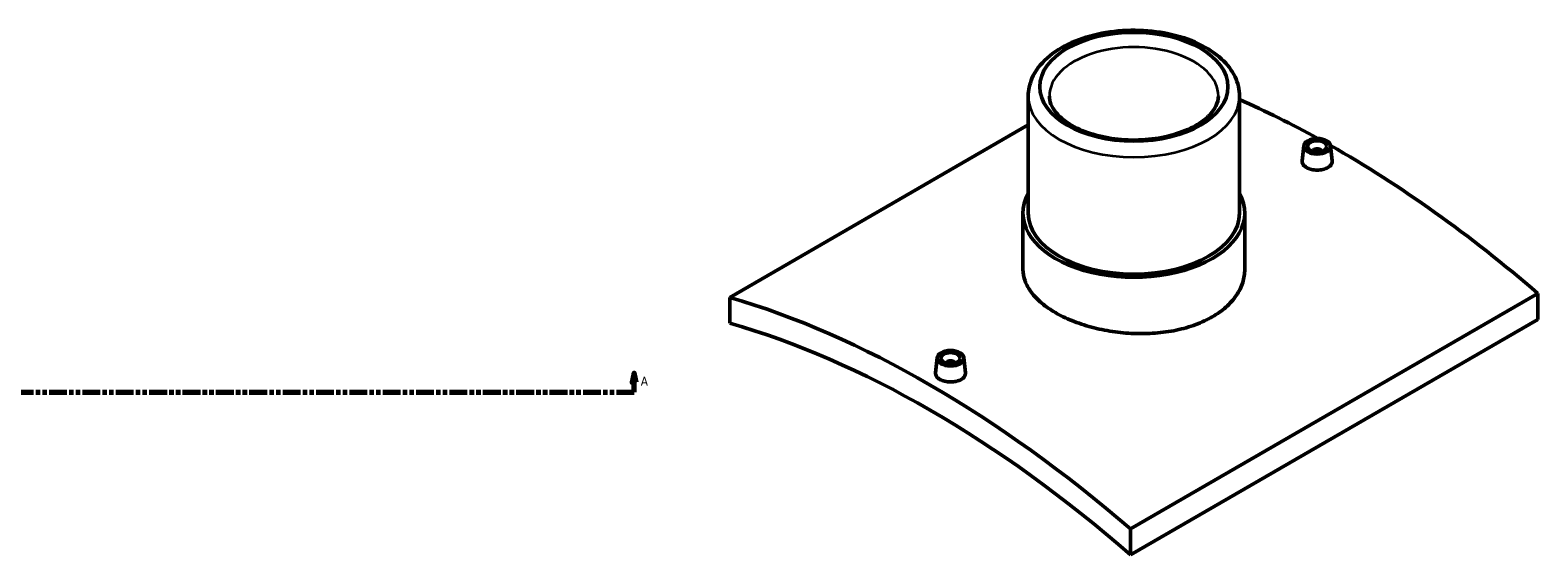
# Model space of a CAD drawing. Header units: millimetres. Extents: x -294 to 1633, y -345 to 2425.
# Tile 4 of 6: x 848 to 1633, y 914 to 1187. Entities that reach past the tile are written whole.
import ezdxf

# ---------------------------------------------------------------- set-up
doc = ezdxf.new("R2010")
doc.units = ezdxf.units.MM
doc.linetypes.add('DOUBLE_DASH_CHAIN', pattern=[1.2403, 0.6614, -0.0827, 0.1654, -0.0827, 0.1654, -0.0827])
for name, color, linetype, lineweight in [('Section Line (ANSI)', 7, 'DOUBLE_DASH_CHAIN', 70), ('Visible (ANSI)', 7, 'Continuous', 50), ('Visible Narrow (ANSI)', 7, 'Continuous', 35)]:
    doc.layers.add(name, color=color, linetype=linetype, lineweight=lineweight)
doc.styles.add('Label Text (ANSI)', font='tahoma.ttf')

# ---------------------------------------------------------------- blocks, each defined once
blk = doc.blocks.new('2dTransSection0')
at = {"layer": 'Section Line (ANSI)', "linetype": 'Continuous'}
for p, q in [((1162.6, 1008.35), (1161.6, 1003.35)), ((1162.6, 1003.35), (1162.6, 1008.35)), ((1163.6, 1003.35), (1162.6, 1008.35)), ((1153.33, 998.35), (1162.6, 998.35)), ((1161.6, 1003.35), (1163.6, 1003.35)), ((1162.6, 998.35), (1162.6, 1003.35))]:
    blk.add_line(p, q, dxfattribs=at)
at = {"layer": 'Section Line (ANSI)', "linetype": 'DOUBLE_DASH_CHAIN', "ltscale": 14.009244}
blk.add_line((267.17, 998.35), (1162.6, 998.35), dxfattribs=at)
at = {"layer": 'Section Line (ANSI)', "linetype": 'Continuous', "flags": 128}
blk.add_lwpolyline([(1163.6, 1003.35), (1162.6, 1008.35), (1161.6, 1003.35), (1163.6, 1003.35)], dxfattribs=at)
at = {"layer": 'Section Line (ANSI)'}
blk.add_solid([(1163.6, 1003.35), (1162.6, 1008.35), (1161.6, 1003.35), (1163.6, 1003.35)], dxfattribs=at)
at = {"layer": 'Section Line (ANSI)', "insert": (1166.07, 1001.85), "char_height": 4.57, "attachment_point": 7, "style": 'Label Text (ANSI)'}
blk.add_mtext('A', dxfattribs=at)

msp = doc.modelspace()

# ---------------------------------------------------------------- linework, layer by layer
at = {"layer": 'Visible (ANSI)'}
for p, q in [((1367.7982, 1152.3539), (1367.7982, 1091.5249)), ((1477.7982, 1152.3539), (1477.7982, 1091.5249)), ((1212.4339, 1047.7036), (1367.7982, 1137.4032)), ((1511.271, 1126.5577), (1510.4302, 1118.7265)), ((1516.2576, 1123.6619), (1516.2576, 1123.8582)), ((1520.2576, 1123.6619), (1520.2576, 1123.8582)), ((1525.2442, 1126.5577), (1526.0844, 1118.7315)), ((1365.0482, 1091.5249), (1365.0482, 1062.2494)), ((1480.5482, 1091.5249), (1480.5482, 1062.2494)), ((1212.4339, 1047.7036), (1212.4339, 1034.2373)), ((1633.1624, 1049.7448), (1421.0304, 927.2703)), ((1633.1624, 1049.7448), (1633.1624, 1036.2785)), ((1421.0304, 913.804), (1633.1624, 1036.2785)), ((1320.3521, 1016.3307), (1319.5114, 1008.4995)), ((1325.3387, 1013.6311), (1325.3387, 1013.4349)), ((1329.3387, 1013.6311), (1329.3387, 1013.4349)), ((1334.3253, 1016.3307), (1335.1655, 1008.5045)), ((1421.0304, 913.804), (1421.0304, 927.2703))]:
    msp.add_line(p, q, dxfattribs=at)
for centre, major_axis in [((1422.7982, 1157.2529), (49, 0)), ((1518.2576, 1126.3077), (7, 0)), ((1518.2576, 1126.3077), (5, 0)), ((1327.3387, 1016.0806), (-7, 0)), ((1327.3387, 1016.0806), (5, 0))]:
    msp.add_ellipse(centre, major_axis=major_axis, ratio=0.57735027, dxfattribs=at)
for centre, major_axis, start_param, end_param in [((1528.8642, 621.6311), (308, -533.4716), 2.37960589, 2.47370215), ((1518.2576, 1123.8582), (-2, 0), 2.96388205, 6.46089591), ((1528.8642, 621.6311), (308, -533.4716), 2.11439716, 2.36454095), ((1422.7982, 1091.5249), (57.75, 0), 2.83174801, 6.59302995), ((1422.7982, 1091.5249), (-55, 0), 0, 3.14159265), ((1316.7321, 499.1566), (-308, 533.4716), 5.25598982, 5.73958447), ((1316.7321, 499.1566), (300, -519.6152), 2.10781518, 2.60457381), ((1327.3387, 1013.6311), (-2, 0), 2.96388205, 6.46089591)]:
    msp.add_ellipse(centre, major_axis=major_axis, ratio=0.57735027, start_param=start_param, end_param=end_param, dxfattribs=at)
for points, knots in [([(1477.7982, 1152.3539), (1477.7982, 1155.7811), (1476.9899, 1159.1938), (1473.8858, 1165.7767), (1471.4858, 1168.9044), (1465.1588, 1174.7906), (1461.0652, 1177.4588), (1451.6957, 1181.8988), (1446.3811, 1183.6369), (1435.1945, 1185.984), (1429.3286, 1186.5995), (1417.6003, 1186.6838), (1411.7404, 1186.1577), (1400.538, 1183.9992), (1395.1992, 1182.3639), (1385.5343, 1178.0508), (1381.2128, 1175.3669), (1374.199, 1169.1059), (1371.4565, 1165.5363), (1368.4803, 1158.6494), (1367.7982, 1155.5066), (1367.7982, 1152.3539)], [0.78539816, 0.78539816, 0.78539816, 0.78539816, 1.05119253, 1.05119253, 1.34081704, 1.34081704, 1.66891195, 1.66891195, 2.00762282, 2.00762282, 2.34375601, 2.34375601, 2.67831542, 2.67831542, 3.01423086, 3.01423086, 3.35288311, 3.35288311, 3.68248276, 3.68248276, 3.92699082, 3.92699082, 3.92699082, 3.92699082]), ([(1378.7982, 1152.4224), (1378.7982, 1149.6628), (1379.832, 1146.7734), (1384.0846, 1141.666), (1386.5338, 1139.5761), (1392.5672, 1135.8972), (1396.0915, 1134.293), (1403.9746, 1131.7133), (1408.3405, 1130.745), (1417.4705, 1129.5938), (1422.237, 1129.4194), (1431.6336, 1129.9032), (1436.2621, 1130.5631), (1444.8474, 1132.621), (1448.8073, 1134.0139), (1455.6269, 1137.3018), (1458.4966, 1139.1896), (1462.9613, 1143.15), (1464.5403, 1145.2115), (1466.4029, 1148.9922), (1466.7982, 1150.7159), (1466.7982, 1152.4224)], [3.92699082, 3.92699082, 3.92699082, 3.92699082, 4.37509795, 4.37509795, 4.68509847, 4.68509847, 4.98214298, 4.98214298, 5.28276418, 5.28276418, 5.5867222, 5.5867222, 5.89129502, 5.89129502, 6.19354925, 6.19354925, 6.49159716, 6.49159716, 6.7914698, 6.7914698, 7.06858347, 7.06858347, 7.06858347, 7.06858347]), ([(1523.8043, 1115.2261), (1523.108, 1114.8241), (1522.226, 1114.4779), (1520.2936, 1114.0238), (1519.2432, 1113.9159), (1517.2738, 1113.9267), (1516.2237, 1114.046), (1514.2919, 1114.5161), (1513.4102, 1114.8667), (1512.0177, 1115.6707), (1511.414, 1116.1776), (1510.6132, 1117.2852), (1510.4159, 1117.8861), (1510.4154, 1118.5409), (1510.4205, 1118.6334), (1510.4309, 1118.7265)], [2.36323201, 2.36323201, 2.36323201, 2.36323201, 2.65865476, 2.65865476, 2.95407752, 2.95407752, 3.24946277, 3.24946277, 3.54484802, 3.54484802, 3.84023327, 3.84023327, 4.13561852, 4.13561852, 4.18358976, 4.18358976, 4.18358976, 4.18358976]), ([(1526.0837, 1118.7315), (1526.0943, 1118.6364), (1526.0996, 1118.5419), (1526.1001, 1117.8748), (1525.9037, 1117.2628), (1525.104, 1116.1395), (1524.5006, 1115.6281), (1523.8043, 1115.2261)], [6.450712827, 6.450712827, 6.450712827, 6.450712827, 6.498850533, 6.498850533, 6.794273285, 6.794273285, 7.089696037, 7.089696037, 7.089696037, 7.089696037]), ([(1463.6336, 1037.5643), (1461.0683, 1036.0832), (1458.1702, 1034.7206), (1451.8606, 1032.3822), (1448.4493, 1031.4062), (1441.3351, 1029.9146), (1437.6265, 1029.3977), (1430.17, 1028.8246), (1426.4221, 1028.7684), (1419.1743, 1029.0465), (1415.4263, 1029.3904), (1407.9698, 1030.5032), (1404.2612, 1031.2717), (1397.147, 1033.1811), (1393.7357, 1034.3233), (1387.4261, 1036.8819), (1384.528, 1038.2984), (1379.3974, 1041.2605), (1376.9906, 1042.9069), (1372.7493, 1046.4398), (1370.9146, 1048.3264), (1367.9687, 1052.2252), (1366.8552, 1054.2408), (1365.3947, 1058.2761), (1365.0482, 1060.2962), (1365.0482, 1062.2494)], [0, 0, 0, 0, 1.08837031, 1.08837031, 2.17674062, 2.17674062, 3.26511093, 3.26511093, 4.35348124, 4.35348124, 5.44184869, 5.44184869, 6.53021614, 6.53021614, 7.61858359, 7.61858359, 8.70695104, 8.70695104, 9.79531849, 9.79531849, 10.88368594, 10.88368594, 11.97205339, 11.97205339, 13.06042084, 13.06042084, 13.06042084, 13.06042084]), ([(1480.5482, 1062.2494), (1480.5482, 1060.0182), (1480.2016, 1057.7104), (1478.7411, 1053.1352), (1477.6276, 1050.8681), (1474.6817, 1046.5515), (1472.847, 1044.4987), (1468.6057, 1040.7456), (1466.1989, 1039.0454), (1463.6336, 1037.5643)], [30.47432292, 30.47432292, 30.47432292, 30.47432292, 31.56269323, 31.56269323, 32.65106354, 32.65106354, 33.73943385, 33.73943385, 34.82780416, 34.82780416, 34.82780416, 34.82780416]), ([(1332.8855, 1004.9991), (1332.1892, 1004.5971), (1331.3072, 1004.2508), (1329.3748, 1003.7968), (1328.3243, 1003.6889), (1326.355, 1003.6996), (1325.3049, 1003.819), (1323.373, 1004.289), (1322.4913, 1004.6397), (1321.0989, 1005.4436), (1320.4952, 1005.9505), (1319.6943, 1007.0582), (1319.4971, 1007.659), (1319.4966, 1008.3139), (1319.5017, 1008.4063), (1319.512, 1008.4995)], [0, 0, 0, 0, 0.29542275, 0.29542275, 0.5908455, 0.5908455, 0.88623075, 0.88623075, 1.18161601, 1.18161601, 1.47700126, 1.47700126, 1.77238651, 1.77238651, 1.82035775, 1.82035775, 1.82035775, 1.82035775]), ([(1335.1649, 1008.5045), (1335.1754, 1008.4094), (1335.1807, 1008.3149), (1335.1813, 1007.6477), (1334.9849, 1007.0358), (1334.1852, 1005.9124), (1333.5818, 1005.4011), (1332.8855, 1004.9991)], [4.087480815, 4.087480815, 4.087480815, 4.087480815, 4.135618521, 4.135618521, 4.431041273, 4.431041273, 4.726464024, 4.726464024, 4.726464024, 4.726464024])]:
    msp.add_open_spline(points, degree=3, knots=knots, dxfattribs=at)
at = {"layer": 'Visible Narrow (ANSI)'}
for centre, major_axis, start_param, end_param in [((1422.7982, 1152.4224), (-44, 0), 3.14159265, 6.28318531), ((1422.7982, 1152.3539), (-55, 0), 0, 3.14159265)]:
    msp.add_ellipse(centre, major_axis=major_axis, ratio=0.57735027, start_param=start_param, end_param=end_param, dxfattribs=at)

# ---------------------------------------------------------------- block references
at = {"layer": 'Section Line (ANSI)'}
msp.add_blockref('2dTransSection0', (0, 0), dxfattribs=at)

doc.saveas('drawing.dxf')
